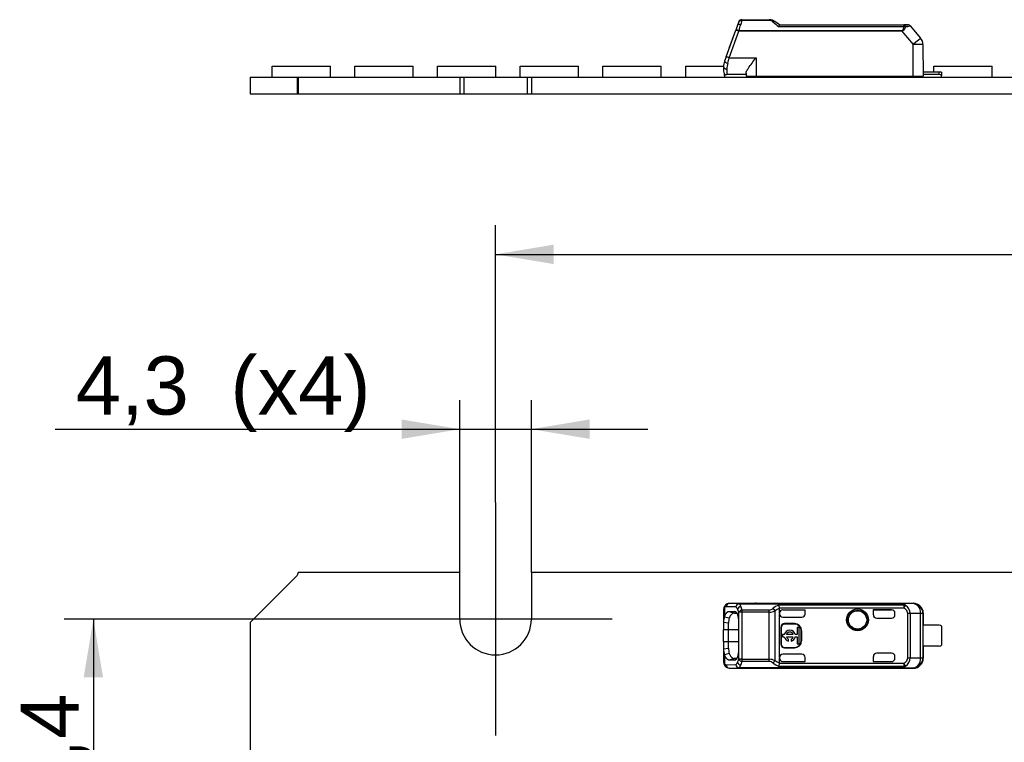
# Model space of a CAD drawing. Header units: millimetres. Extents: x 7 to 819, y 15 to 587.
# Tile 4 of 28: x 125 to 184, y 306 to 349. Entities that reach past the tile are written whole.
import ezdxf
from ezdxf.enums import TextEntityAlignment as Align
from ezdxf.lldxf.tags import DXFTag

# ---------------------------------------------------------------- set-up
doc = ezdxf.new("R2010")
doc.units = ezdxf.units.MM
doc.layers.add('Default', color=7, linetype='Continuous')
doc.layers.add('LINLED_280X24MM_', color=7, linetype='Continuous')
doc.styles.add('SEACAD_Arial', font='arial.ttf')
tags = doc.linetypes.add('CENTER2', pattern=[28.575, 19.05, -3.175, 3.175, -3.175]).pattern_tags.tags
tags[10:11] = [DXFTag(74, 4), DXFTag(75, 0), DXFTag(340, '0'), DXFTag(46, 0.0), DXFTag(50, 0.0), DXFTag(44, 0.0), DXFTag(45, 0.0)]
tags[8:9] = [DXFTag(74, 4), DXFTag(75, 0), DXFTag(340, '0'), DXFTag(46, 0.0), DXFTag(50, 0.0), DXFTag(44, 0.0), DXFTag(45, 0.0)]
tags[6:7] = [DXFTag(74, 4), DXFTag(75, 0), DXFTag(340, '0'), DXFTag(46, 0.0), DXFTag(50, 0.0), DXFTag(44, 0.0), DXFTag(45, 0.0)]
tags[4:5] = [DXFTag(74, 4), DXFTag(75, 0), DXFTag(340, '0'), DXFTag(46, 0.0), DXFTag(50, 0.0), DXFTag(44, 0.0), DXFTag(45, 0.0)]
doc.dimstyles.new('ISO', dxfattribs={"dimtxt": 3.5, "dimasz": 3.5, "dimexe": 1.75, "dimexo": 0, "dimgap": 0.875, "dimtad": 1, "dimtxsty": 'SEACAD_Arial', "dimblk1": '_SE_FILLED', "dimblk2": '_SE_FILLED', "dimsah": 1, "dimcen": 1.75, "dimadec": 0, "dimazin": 0, "dimtfac": 0.5, "dimtdec": 3, "dimtmove": 0, "dimatfit": 3, "dimfxl": 1, "dimarcsym": 0})

# ---------------------------------------------------------------- blocks, each defined once
blk = doc.blocks.new('SEANNOT_GROUP11')
at = {"layer": 'Default', "color": 7, "linetype": 'CENTER2'}
for p, q in [((153.519, 320.03), (153.519, 306.03)), ((160.519, 313.03), (146.519, 313.03))]:
    blk.add_line(p, q, dxfattribs=at)
blk = doc.blocks.new('SE')
at = {"layer": 'LINLED_280X24MM_', "color": 7, "linetype": 'Continuous'}
for p, q in [((141.593, 315.653), (138.769, 312.83)), ((151.369, 315.83), (141.666, 315.83)), ((151.369, 313.03), (151.369, 315.83)), ((276.369, 315.83), (155.669, 315.83)), ((155.669, 315.83), (155.669, 313.03)), ((167.28, 313.729), (167.28, 313.176)), ((167.955, 313.756), (167.374, 313.77)), ((168.143, 313.956), (167.562, 313.97)), ((169.169, 313.97), (167.562, 313.97)), ((168.143, 313.956), (168.143, 313.951)), ((168.143, 313.956), (177.932, 313.956)), ((168.143, 313.951), (177.932, 313.951)), ((169.169, 313.98), (169.169, 313.97)), ((169.169, 313.98), (178.616, 313.98)), ((178.06, 313.865), (170.526, 313.865)), ((178.06, 313.686), (170.585, 313.686)), ((170.586, 313.385), (170.586, 313.667)), ((170.786, 313.585), (172.119, 313.585)), ((170.786, 313.585), (170.786, 313.585)), ((170.786, 313.585), (172.117, 313.585)), ((172.117, 313.335), (172.117, 313.585)), ((172.119, 313.585), (172.117, 313.585)), ((172.119, 313.34), (172.119, 313.585)), ((176.219, 313.585), (176.219, 313.28)), ((177.319, 313.585), (176.219, 313.585)), ((176.219, 313.585), (176.222, 313.585)), ((176.222, 313.28), (176.222, 313.585)), ((176.222, 313.585), (177.319, 313.585)), ((177.319, 313.585), (177.319, 313.585)), ((178.604, 313.963), (177.932, 313.956)), ((177.932, 313.951), (177.932, 313.956)), ((178.06, 313.865), (178.06, 313.686)), ((178.06, 313.686), (178.145, 313.851)), ((178.605, 313.963), (178.616, 313.98)), ((167.219, 313.574), (167.219, 312.826)), ((167.28, 313.174), (167.562, 313.101)), ((167.564, 313.495), (167.893, 313.492)), ((167.565, 313.495), (167.848, 313.393)), ((167.848, 313.393), (168.014, 313.391)), ((167.961, 313.468), (167.893, 313.492)), ((168.136, 310.614), (168.136, 313.445)), ((168.324, 313.445), (168.136, 313.445)), ((169.963, 313.571), (168.324, 313.571)), ((168.324, 313.571), (168.324, 313.445)), ((169.963, 313.445), (168.324, 313.445)), ((168.324, 313.445), (168.324, 310.614)), ((169.963, 313.445), (169.963, 313.571)), ((169.963, 310.614), (169.963, 313.445)), ((170.303, 313.523), (170.303, 310.537)), ((170.586, 313.385), (170.586, 313.34)), ((170.586, 310.72), (170.586, 313.34)), ((170.786, 313.14), (171.919, 313.14)), ((172.117, 313.335), (172.119, 313.34)), ((176.219, 313.28), (176.222, 313.28)), ((176.42, 313.08), (177.319, 313.08)), ((177.519, 313.28), (177.519, 313.385)), ((178.287, 310.703), (178.287, 313.357)), ((178.44, 313.357), (178.287, 313.357)), ((179.063, 313.363), (178.44, 313.357)), ((178.44, 313.357), (178.44, 310.703)), ((179.203, 313.363), (179.063, 313.363)), ((179.063, 310.696), (179.063, 313.363)), ((179.219, 313.38), (179.203, 313.363)), ((179.203, 313.363), (179.203, 310.696)), ((179.219, 313.38), (179.219, 312.655)), ((138.769, 312.83), (138.769, 294.83)), ((167.219, 312.827), (167.219, 312.38)), ((167.519, 312.786), (167.22, 312.827)), ((167.519, 312.38), (167.519, 312.786)), ((168.116, 312.88), (168.116, 311.179)), ((170.686, 312.53), (170.66, 312.53)), ((170.66, 312.53), (170.66, 311.53)), ((170.686, 312.53), (170.686, 311.53)), ((170.886, 312.756), (170.886, 312.73)), ((171.486, 312.756), (170.886, 312.756)), ((171.486, 312.73), (170.886, 312.73)), ((171.486, 312.73), (171.486, 312.756)), ((171.767, 312.524), (171.634, 312.524)), ((171.634, 312.524), (171.634, 312.096)), ((171.767, 311.536), (171.767, 312.524)), ((179.217, 311.405), (179.217, 312.655)), ((180.169, 312.655), (179.217, 312.655)), ((180.319, 312.605), (180.319, 311.455)), ((167.519, 312.38), (167.219, 312.38)), ((167.219, 311.68), (167.219, 312.38)), ((168.116, 312.38), (167.519, 312.38)), ((167.519, 311.68), (167.519, 312.38)), ((170.871, 312.096), (170.767, 312.096)), ((170.767, 312.096), (170.767, 311.963)), ((170.767, 311.963), (170.871, 311.963)), ((171.408, 312.096), (170.995, 312.096)), ((170.995, 311.963), (171.408, 311.963)), ((171.119, 311.703), (171.119, 311.829)), ((171.284, 311.829), (171.284, 311.703)), ((171.634, 312.096), (171.532, 312.096)), ((171.532, 311.963), (171.634, 311.963)), ((171.634, 311.963), (171.634, 311.536)), ((171.913, 312.33), (171.886, 312.33)), ((171.886, 311.73), (171.886, 312.33)), ((171.913, 311.73), (171.913, 312.33)), ((167.219, 311.68), (167.519, 311.68)), ((167.219, 311.68), (167.219, 311.233)), ((167.219, 311.233), (167.219, 310.485)), ((167.22, 311.233), (167.519, 311.274)), ((167.519, 311.68), (168.116, 311.68)), ((167.519, 311.274), (167.519, 311.68)), ((170.66, 311.53), (170.686, 311.53)), ((170.886, 311.33), (170.886, 311.303)), ((170.886, 311.33), (171.486, 311.33)), ((170.886, 311.303), (171.486, 311.303)), ((171.486, 311.303), (171.486, 311.33)), ((171.634, 311.536), (171.767, 311.536)), ((171.886, 311.73), (171.913, 311.73)), ((180.169, 311.405), (179.217, 311.405)), ((179.219, 311.405), (179.219, 310.68)), ((167.562, 310.959), (167.279, 310.886)), ((167.28, 310.884), (167.28, 310.33)), ((167.848, 310.667), (167.565, 310.564)), ((168.015, 310.668), (167.848, 310.667)), ((170.586, 310.72), (170.586, 310.674)), ((170.586, 310.392), (170.586, 310.674)), ((171.919, 310.92), (170.786, 310.92)), ((172.117, 310.475), (172.117, 310.728)), ((172.119, 310.719), (172.117, 310.728)), ((172.119, 310.474), (172.119, 310.719)), ((176.222, 310.78), (176.219, 310.78)), ((176.219, 310.78), (176.219, 310.474)), ((176.222, 310.475), (176.222, 310.78)), ((177.319, 310.98), (176.42, 310.98)), ((177.519, 310.674), (177.519, 310.78)), ((178.287, 310.703), (178.44, 310.703)), ((178.44, 310.703), (179.063, 310.696)), ((179.063, 310.696), (179.203, 310.696)), ((179.203, 310.696), (179.219, 310.68)), ((167.374, 310.289), (167.955, 310.303)), ((167.562, 310.089), (168.143, 310.103)), ((167.562, 310.089), (169.169, 310.089)), ((167.893, 310.567), (167.565, 310.564)), ((167.893, 310.567), (167.947, 310.587)), ((168.324, 310.614), (168.136, 310.614)), ((168.143, 310.109), (168.143, 310.103)), ((168.143, 310.109), (177.932, 310.109)), ((177.932, 310.103), (168.143, 310.103)), ((168.324, 310.614), (169.963, 310.614)), ((168.324, 310.614), (168.324, 310.488)), ((169.963, 310.488), (168.324, 310.488)), ((169.169, 310.089), (169.169, 310.08)), ((169.169, 310.08), (178.616, 310.08)), ((170.527, 310.194), (178.06, 310.194)), ((170.586, 310.392), (170.585, 310.373)), ((170.585, 310.373), (178.06, 310.373)), ((170.786, 310.475), (172.117, 310.475)), ((170.786, 310.475), (170.786, 310.474)), ((170.786, 310.474), (172.119, 310.474)), ((172.119, 310.474), (172.117, 310.475)), ((176.219, 310.474), (176.222, 310.475)), ((176.219, 310.474), (177.319, 310.474)), ((176.222, 310.475), (177.319, 310.475)), ((177.319, 310.474), (177.319, 310.475)), ((177.932, 310.103), (177.932, 310.109)), ((177.932, 310.103), (178.604, 310.096)), ((178.06, 310.373), (178.06, 310.194)), ((178.145, 310.208), (178.06, 310.373)), ((178.616, 310.08), (178.605, 310.096))]:
    blk.add_line(p, q, dxfattribs=at)
for radius in [0.657, 0.586, 0.552, 0.55]:
    blk.add_circle((175.269, 312.98), radius, dxfattribs=at)
for centre, radius, start, end in [((141.416, 315.83), 0.25, 315, 360), ((167.445, 313.753), 0.167, 132.13139, 188.16087), ((167.564, 313.637), 0.333, 89.16727, 133.98325), ((167.569, 313.775), 0.195, 92.0033, 181.51183), ((168.162, 313.745), 0.207, 95.14805, 176.89204), ((167.751, 313.476), 0.346, 26.17125, 53.85882), ((168.309, 313.541), 0.262, 102.95331, 160.27941), ((167.237, 313.192), 0.934, 15.76223, 27.93192), ((167.87, 313.648), 0.408, 21.24148, 47.86101), ((167.068, 313.284), 1.288, 12.85987, 23.40718), ((169.943, 313.938), 0.368, 273.1487, 312.17974), ((171.016, 312.658), 1.303, 112.115, 129.33242), ((171.072, 312.369), 1.386, 110.51311, 123.67494), ((170.115, 313.63), 0.473, 6.78592, 29.79899), ((178.069, 313.652), 0.213, 68.96315, 92.44927), ((177.857, 313.344), 0.583, 1.24518, 60.41511), ((178.603, 313.363), 0.6, 0.00436, 89.8384), ((153.519, 313.03), 2.15, 180, 0), ((167.95, 312.88), 0.733, 156.21905, 184.19615), ((168.633, 312.797), 1.114, 164.12524, 180.58266), ((168.353, 313.323), 0.249, 96.82978, 150.72481), ((169.953, 314.274), 0.829, 270.69368, 294.97104), ((177.319, 313.28), 0.2, 270, 0), ((170.886, 312.53), 0.226, 90, 180), ((170.886, 312.53), 0.2, 90, 180), ((171.486, 312.33), 0.426, 0, 90), ((171.486, 312.33), 0.4, 0, 90), ((180.169, 312.405), 0.25, 53.1301, 90), ((171.201, 312.03), 0.337, 11.32726, 168.67274), ((171.201, 312.03), 0.337, 191.32726, 255.79581), ((171.201, 312.03), 0.217, 17.78466, 162.21534), ((171.201, 312.03), 0.217, 197.78466, 247.56802), ((171.201, 312.03), 0.337, 284.20419, 348.67274), ((171.201, 312.03), 0.217, 292.43198, 342.21534), ((167.949, 311.179), 0.731, 175.77317, 203.78079), ((168.496, 311.245), 0.978, 178.26847, 197.0288), ((170.886, 311.53), 0.226, 180, 270), ((170.886, 311.53), 0.2, 180, 270), ((171.486, 311.73), 0.4, 270, 0), ((171.486, 311.73), 0.426, 270, 0), ((180.169, 311.655), 0.25, 270, 306.8699), ((177.319, 310.78), 0.2, 0, 90), ((177.859, 310.714), 0.581, 299.46932, 358.87181), ((178.603, 310.696), 0.6, 270.167, 359.99564), ((167.564, 310.423), 0.333, 226.04361, 270.82722), ((167.569, 310.284), 0.195, 178.48003, 268.00094), ((167.751, 310.583), 0.346, 306.12971, 333.83769), ((168.162, 310.315), 0.207, 183.11467, 264.83661), ((167.237, 310.868), 0.934, 332.08167, 344.248), ((168.309, 310.519), 0.262, 199.73277, 257.04525), ((168.353, 310.736), 0.249, 209.26442, 263.18168), ((167.869, 310.411), 0.409, 312.16044, 338.76026), ((167.064, 310.776), 1.292, 336.61297, 347.13043), ((88.506, 310.575), 81.457, 359.93915, 0.02756), ((169.952, 309.779), 0.835, 65.11375, 89.21962), ((169.945, 310.125), 0.364, 47.61196, 87.05905), ((169.928, 310.718), 0.416, 308.94014, 334.24073), ((171.004, 311.384), 1.282, 230.58348, 248.14167), ((171.088, 311.722), 1.421, 236.48938, 249.32012), ((169.754, 310.544), 0.848, 335.66442, 348.41958), ((178.069, 310.408), 0.213, 267.55047, 291.03534)]:
    blk.add_arc(centre, radius, start, end, dxfattribs=at)
for centre, major_axis, ratio, start_param, end_param in [((167.419, 313.574), (-0.2, 0), 0.754543, 6.092026, 6.283031), ((167.371, 312.87), (0, -0.9), 0.34204, 3.132977, 3.443088), ((168.143, 313.756), (-0.005, -0.2), 0.939661, 3.16702, 4.734915), ((169.169, 313.38), (0, -0.6), 0.999962, 3.141593, 3.321417), ((170.786, 313.385), (0, -0.2), 0.999994, 3.140535, 4.712389), ((170.786, 313.385), (0, -0.2), 0.999994, 3.140004, 4.712389), ((177.319, 313.385), (0, -0.2), 0.999994, 1.570796, 3.141593), ((177.319, 313.385), (0, -0.2), 0.999994, 1.570796, 3.141593), ((178.603, 313.363), (0.006, -0.6), 0.766027, 1.56283, 3.125796), ((178.619, 313.38), (-0.424, -0.424), 0.999924, 2.356233, 3.933355), ((170.786, 313.34), (0, -0.2), 0.999848, 4.712389, 6.283185), ((171.919, 313.34), (-0.141, -0.141), 0.999695, 0.785246, 2.356347), ((171.917, 313.337), (-0.141, -0.141), 0.999695, 1.570796, 2.343651), ((176.42, 313.28), (0.2, 0), 0.999848, 3.141593, 4.712389), ((176.422, 313.28), (0.2, 0), 0.999848, 3.141593, 4.712389), ((170.786, 310.72), (0, 0.2), 0.999848, 0, 1.570796), ((170.786, 310.675), (0, 0.2), 0.999994, 1.570796, 3.141593), ((170.786, 310.674), (0, 0.2), 0.999994, 1.570796, 3.141593), ((171.919, 310.72), (-0.141, 0.141), 0.999695, 3.926839, 5.497939), ((171.917, 310.722), (-0.141, 0.141), 0.999695, 3.9588, 4.712389), ((176.42, 310.78), (0.2, 0), 0.999848, 1.570796, 3.141593), ((176.422, 310.78), (0.2, 0), 0.999848, 1.570796, 3.141593), ((177.319, 310.675), (0, 0.2), 0.999994, 3.141593, 4.712389), ((177.319, 310.674), (0, 0.2), 0.999994, 3.141593, 4.712389), ((178.603, 310.696), (-0.006, -0.6), 0.766027, 0.015856, 1.578763), ((178.619, 310.68), (-0.424, 0.424), 0.999924, 2.349833, 3.926953), ((167.419, 310.486), (0.2, 0), 0.754543, 3.141566, 3.269979), ((167.468, 310.33), (0.134, 0.148), 0.8975, 2.254603, 3.141227), ((167.372, 311.191), (0.001, 0.902), 0.342128, 2.840741, 3.150375), ((168.143, 310.303), (0.005, -0.2), 0.939661, 4.689876, 6.257716), ((169.169, 310.68), (0, -0.6), 0.999962, 6.103357, 6.283185)]:
    blk.add_ellipse(centre, major_axis=major_axis, ratio=ratio, start_param=start_param, end_param=end_param, dxfattribs=at)
for points, degree, knots in [([(167.28, 313.729), (167.272, 313.723), (167.255, 313.709), (167.239, 313.682), (167.227, 313.651), (167.221, 313.616), (167.22, 313.588), (167.219, 313.574)], 3, [0, 0, 0, 0, 0.20636, 0.408491, 0.607418, 0.804218, 1, 1, 1, 1]), ([(167.335, 313.879), (167.316, 313.86), (167.283, 313.825), (167.246, 313.753), (167.234, 313.702), (167.23, 313.671)], 3, [0, 0, 0, 0, 0.222364, 0.4647431, 0.7741621, 0.7741621, 0.7741621, 0.7741621]), ([(177.932, 313.956), (177.946, 313.956), (177.974, 313.955), (178.012, 313.95), (178.044, 313.942), (178.08, 313.928), (178.116, 313.901), (178.134, 313.87), (178.145, 313.851)], 3, [0, 0, 0, 0, 0.120723, 0.235221, 0.34634, 0.457185, 0.682198, 1, 1, 1, 1]), ([(178.06, 313.865), (178.058, 313.877), (178.054, 313.898), (178.038, 313.922), (178.012, 313.937), (177.977, 313.947), (177.947, 313.95), (177.932, 313.951)], 3, [0, 0, 0, 0, 0.272042, 0.497908, 0.684926, 0.845835, 1, 1, 1, 1]), ([(167.847, 313.392), (167.847, 313.393), (167.82, 313.393), (167.766, 313.38), (167.692, 313.32), (167.623, 313.229), (167.582, 313.144), (167.562, 313.102)], 3, [0, 0, 0, 0, 0.000046, 0.262507, 0.516593, 0.762391, 1, 1, 1, 1]), ([(167.893, 313.493), (167.986, 313.485), (168.051, 313.31), (168.115, 313.135), (168.116, 312.88)], 2, [0, 0, 0, 0.5, 0.5, 1, 1, 1]), ([(167.565, 310.565), (167.486, 310.564), (167.41, 310.649), (167.335, 310.731), (167.28, 310.884)], 2, [0, 0, 0, 0.5, 0.5, 1, 1, 1]), ([(167.562, 310.958), (167.572, 310.936), (167.593, 310.892), (167.627, 310.833), (167.664, 310.778), (167.705, 310.732), (167.749, 310.696), (167.797, 310.671), (167.83, 310.668), (167.847, 310.667)], 3, [0, 0, 0, 0, 0.117572, 0.243562, 0.37798, 0.520832, 0.672119, 0.831843, 1, 1, 1, 1]), ([(168.116, 311.179), (168.113, 310.927), (168.051, 310.75), (167.987, 310.571), (167.893, 310.567)], 2, [0, 0, 0, 0.5, 0.5, 1, 1, 1]), ([(167.219, 310.485), (167.22, 310.468), (167.221, 310.434), (167.232, 310.392), (167.25, 310.356), (167.27, 310.339), (167.28, 310.33)], 3, [0, 0, 0, 0, 0.244652, 0.491458, 0.742562, 1, 1, 1, 1]), ([(167.23, 310.388), (167.234, 310.357), (167.246, 310.305), (167.28, 310.24), (167.307, 310.21), (167.318, 310.197)], 3, [0.2425454, 0.2425454, 0.2425454, 0.2425454, 0.5367614, 0.7793439, 0.9318102, 0.9318102, 0.9318102, 0.9318102]), ([(178.145, 310.208), (178.138, 310.195), (178.124, 310.171), (178.098, 310.145), (178.066, 310.124), (178.013, 310.107), (177.959, 310.105), (177.932, 310.103)], 3, [0, 0, 0, 0, 0.225106, 0.406821, 0.546306, 0.765172, 1, 1, 1, 1]), ([(177.932, 310.109), (177.942, 310.109), (177.964, 310.111), (177.992, 310.116), (178.015, 310.124), (178.033, 310.135), (178.046, 310.15), (178.056, 310.169), (178.058, 310.186), (178.06, 310.194)], 3, [0, 0, 0, 0, 0.110474, 0.221192, 0.340028, 0.473427, 0.625996, 0.800833, 1, 1, 1, 1])]:
    blk.add_open_spline(points, degree=degree, knots=knots, dxfattribs=at)
blk.add_rational_spline([(170.19, 313.666), (170.236, 313.632), (170.277, 313.58), (170.303, 313.523)], [1.03323215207, 0.973772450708, 0.994102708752, 1.0942229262], degree=3, dxfattribs=at)
for points, degree in [([(170.585, 313.686), (170.585, 313.684), (170.586, 313.68), (170.586, 313.674), (170.586, 313.67), (170.586, 313.667)], 3), ([(178.287, 313.357), (178.286, 313.4), (178.268, 313.483), (178.189, 313.6), (178.108, 313.66), (178.06, 313.686)], 3), ([(167.28, 313.176), (167.397, 313.495), (167.564, 313.495)], 2), ([(178.06, 310.373), (178.108, 310.4), (178.189, 310.46), (178.268, 310.577), (178.286, 310.659), (178.287, 310.703)], 3)]:
    blk.add_open_spline(points, degree=degree, dxfattribs=at)
blk = doc.blocks.new('SE3')
at = {"layer": 'LINLED_280X24MM_', "color": 7, "linetype": 'Continuous'}
for p, q in [((168.062, 348.693), (167.955, 348.4)), ((168.136, 348.896), (168.062, 348.693)), ((168.324, 348.983), (168.25, 348.736)), ((168.324, 349.027), (169.963, 349.027)), ((168.324, 349.027), (168.324, 348.983)), ((169.963, 348.983), (168.324, 348.983)), ((169.963, 348.983), (169.963, 349.027)), ((170.586, 348.727), (170.303, 348.922)), ((170.527, 348.616), (178.06, 348.616)), ((170.585, 348.727), (178.06, 348.727)), ((178.06, 348.727), (178.287, 348.727)), ((178.06, 348.727), (178.06, 348.616)), ((178.283, 348.727), (178.063, 348.727)), ((178.44, 348.656), (179.063, 347.914)), ((167.374, 346.803), (167.955, 348.4)), ((167.562, 346.736), (168.143, 348.334)), ((167.564, 347.326), (167.893, 348.229)), ((168.143, 348.377), (168.143, 348.334)), ((168.143, 348.377), (177.932, 348.377)), ((177.932, 348.334), (168.143, 348.334)), ((177.932, 348.334), (177.932, 348.377)), ((177.932, 348.334), (178.604, 347.533)), ((178.616, 345.627), (178.605, 347.534)), ((179.203, 347.534), (179.219, 345.627)), ((167.374, 346.803), (167.28, 346.544)), ((167.562, 346.736), (169.169, 346.736)), ((169.169, 346.735), (169.169, 345.627)), ((140.094, 346.227), (143.594, 346.227)), ((140.094, 345.577), (140.094, 346.227)), ((143.594, 345.577), (143.594, 346.227)), ((145.064, 346.227), (148.564, 346.227)), ((145.064, 345.577), (145.064, 346.227)), ((148.564, 345.577), (148.564, 346.227)), ((150.034, 346.227), (153.534, 346.227)), ((150.034, 345.577), (150.034, 346.227)), ((153.534, 345.577), (153.534, 346.227)), ((155.004, 346.227), (158.504, 346.227)), ((155.004, 345.577), (155.004, 346.227)), ((158.504, 345.577), (158.504, 346.227)), ((159.974, 346.227), (163.474, 346.227)), ((159.974, 345.577), (159.974, 346.227)), ((163.474, 345.577), (163.474, 346.227)), ((164.944, 346.227), (167.22, 346.227)), ((164.944, 345.577), (164.944, 346.227)), ((167.219, 346.202), (167.219, 345.927)), ((179.854, 346.227), (183.354, 346.227)), ((179.854, 345.877), (179.854, 346.227)), ((183.354, 345.577), (183.354, 346.227)), ((138.769, 345.577), (138.769, 344.577)), ((138.769, 345.577), (141.593, 345.577)), ((141.593, 345.577), (141.593, 344.577)), ((141.593, 345.577), (141.666, 345.577)), ((141.666, 345.577), (141.666, 344.577)), ((141.666, 345.577), (151.369, 345.577)), ((151.369, 345.577), (151.369, 344.577)), ((151.369, 345.577), (151.619, 345.577)), ((151.619, 345.577), (151.619, 344.577)), ((151.619, 345.577), (155.419, 345.577)), ((155.419, 345.577), (155.419, 344.577)), ((155.419, 345.577), (155.669, 345.577)), ((155.669, 345.577), (155.669, 344.577)), ((155.669, 345.577), (401.369, 345.577)), ((167.269, 345.677), (167.269, 345.795)), ((167.269, 345.677), (167.269, 345.577)), ((167.419, 346.071), (167.419, 345.727)), ((168.569, 345.727), (167.419, 345.727)), ((168.569, 345.814), (168.569, 345.627)), ((168.569, 345.627), (169.169, 345.627)), ((168.969, 345.577), (168.969, 345.627)), ((169.169, 345.627), (178.616, 345.627)), ((169.619, 345.577), (169.569, 345.627)), ((169.699, 345.627), (169.699, 345.577)), ((170.523, 345.627), (170.528, 345.614)), ((173.414, 345.577), (173.414, 345.627)), ((174.884, 345.577), (174.884, 345.627)), ((178.269, 345.627), (178.269, 345.577)), ((178.616, 345.627), (179.219, 345.627)), ((180.169, 345.877), (179.217, 345.877)), ((180.169, 345.727), (179.219, 345.727)), ((180.169, 345.727), (180.169, 345.877)), ((180.319, 345.877), (180.169, 345.877)), ((180.319, 345.877), (180.319, 345.677)), ((180.319, 345.577), (180.319, 345.677)), ((138.769, 344.577), (141.593, 344.577)), ((141.593, 344.577), (141.666, 344.577)), ((141.666, 344.577), (151.369, 344.577)), ((151.369, 344.577), (151.619, 344.577)), ((151.619, 344.577), (155.419, 344.577)), ((155.419, 344.577), (155.669, 344.577)), ((155.669, 344.577), (401.369, 344.577))]:
    blk.add_line(p, q, dxfattribs=at)
for centre, radius, start, end in [((168.324, 348.827), 0.2, 90, 159.92815), ((58.366, 381.231), 114.588, 343.33885, 343.52574), ((169.964, 348.428), 0.599, 71.04492, 90.03494), ((169.959, 348.63), 0.353, 49.12388, 89.29242), ((169.98, 348.469), 0.555, 55.37796, 71.3317), ((184.094, 365.231), 21.451, 229.59573, 230.76636), ((178.026, 348.186), 0.431, 73.93431, 85.52994), ((177.15, 354.736), 6.216, 279.21123, 281.92497), ((178.287, 348.527), 0.2, 40.00015, 90.00001), ((178.282, 348.531), 0.196, 39.33532, 82.53976), ((177.15, 354.736), 6.216, 281.92497, 281.9788), ((178.603, 347.529), 0.6, 0.5, 40), ((165.406, 340.953), 6.172, 69.55072, 71.40328), ((145.011, 353.135), 23.441, 343.33585, 344.15791), ((168.219, 346.202), 1, 160.01368, 179.98397), ((168.38, 346.163), 1.161, 161.34057, 178.37949), ((168.663, 346.07), 1.243, 163.97974, 179.95419), ((167.419, 345.927), 0.2, 180, 269.9999), ((167.419, 345.477), 0.25, 90, 126.8699), ((170.319, 346.177), 0.6, 270, 290.29638), ((170.319, 346.177), 0.6, 290.29647, 293.55646), ((178.269, 346.177), 0.6, 246.44354, 270), ((180.169, 345.477), 0.25, 53.1301, 90)]:
    blk.add_arc(centre, radius, start, end, dxfattribs=at)
for centre, major_axis, ratio, start_param, end_param in [((178.06, 348.527), (0, -0.2), 0.460757, 1.946347, 3.141593), ((168.143, 348.332), (0.188, -0.068), 0.0082, 1.573739, 3.141593), ((178.603, 347.529), (-0.46, -0.386), 0.006685, 3.141593, 4.704499), ((178.603, 347.529), (0.6, 0.005), 0.008726, 0, 1.567882), ((167.419, 346.202), (0.2, 0), 0.65625, 3.141566, 4.71239), ((167.468, 346.476), (-0.188, 0.068), 0.296455, 0.000052, 1.678492)]:
    blk.add_ellipse(centre, major_axis=major_axis, ratio=ratio, start_param=start_param, end_param=end_param, dxfattribs=at)
for points in [[(168.25, 348.736), (168.168, 348.753), (168.077, 348.734), (168.062, 348.693)], [(170.303, 348.922), (170.28, 348.938), (170.233, 348.926), (170.19, 348.897)], [(170.585, 348.727), (170.565, 348.727), (170.546, 348.682), (170.527, 348.616)], [(178.31, 348.724), (178.311, 348.725), (178.307, 348.726), (178.3, 348.727)]]:
    blk.add_open_spline(points, degree=3, dxfattribs=at)
for points, knots in [([(168.136, 348.896), (168.147, 348.927), (168.172, 348.952), (168.239, 348.984), (168.281, 348.989), (168.324, 348.983)], [0, 0, 0, 0, 0.5, 0.5, 1, 1, 1, 1]), ([(177.932, 348.377), (177.942, 348.381), (177.964, 348.388), (177.992, 348.408), (178.015, 348.437), (178.033, 348.472), (178.046, 348.515), (178.056, 348.564), (178.058, 348.598), (178.06, 348.616)], [0, 0, 0, 0, 0.110474, 0.221192, 0.340028, 0.473427, 0.625996, 0.800833, 1, 1, 1, 1]), ([(178.145, 348.601), (178.127, 348.54), (178.102, 348.456), (178.013, 348.366), (177.959, 348.345), (177.932, 348.334)], [0, 0, 0, 0, 0.545028, 0.76451, 1, 1, 1, 1]), ([(168.143, 348.377), (168.096, 348.391), (168.049, 348.402), (167.98, 348.411), (167.958, 348.409), (167.955, 348.4)], [0, 0, 0, 0, 0.5, 0.5, 1, 1, 1, 1]), ([(168.569, 345.814), (168.569, 345.845), (168.582, 345.885), (168.603, 345.93), (168.629, 345.986), (168.668, 346.051), (168.712, 346.119), (168.775, 346.214), (168.851, 346.318), (168.93, 346.423), (169.005, 346.524), (169.086, 346.628), (169.166, 346.731), (169.167, 346.732), (169.168, 346.733), (169.169, 346.735)], [0, 0, 0, 0, 0.173899, 0.173899, 0.173899, 0.392977, 0.392977, 0.392977, 0.700946, 0.700946, 0.700946, 0.996346, 0.996346, 0.996346, 1, 1, 1, 1])]:
    blk.add_open_spline(points, degree=3, knots=knots, dxfattribs=at)
blk.add_rational_spline([(170.293, 348.927), (170.297, 348.925), (170.3, 348.924), (170.303, 348.922)], [1.05999781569, 1.07012431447, 1.08153268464, 1.0942229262], degree=3, dxfattribs=at)
blk = doc.blocks.new('DMBLK16')
at = {"layer": 'Default', "linetype": 'Continuous'}
for points in [[(157.019, 335.518), (153.519, 334.934), (157.019, 334.351)], [(275.019, 335.518), (275.019, 334.351), (278.519, 334.934)]]:
    blk.add_hatch(color=7, dxfattribs=at).paths.add_polyline_path(points)
at = {"layer": 'Default', "color": 7, "linetype": 'Continuous'}
for p, q in [((153.519, 320.03), (153.519, 336.684)), ((278.519, 320.03), (278.519, 336.684)), ((153.519, 334.934), (278.519, 334.934))]:
    blk.add_line(p, q, dxfattribs=at)
at = {"layer": 'Default', "color": 7, "linetype": 'Continuous', "style": 'SEACAD_Arial'}
blk.add_text('125', height=3.5, dxfattribs=at).set_placement((211.911, 339.309), align=Align.TOP_LEFT)
blk = doc.blocks.new('_SE_FILLED')
at = {"color": 0}
blk.add_line((0, 0), (-1, 0), dxfattribs=at)
blk.add_solid([(0, 0), (-1, -0.1665), (-1, 0.1665), (0, 0)], dxfattribs=at)
blk = doc.blocks.new('DMBLK19')
at = {"layer": 'Default', "linetype": 'Continuous'}
for points in [[(128.768, 309.53), (129.935, 309.53), (129.352, 313.03)], [(128.768, 298.13), (129.352, 294.63), (129.935, 298.13)]]:
    blk.add_hatch(color=7, dxfattribs=at).paths.add_polyline_path(points)
at = {"layer": 'Default', "color": 7, "linetype": 'Continuous'}
for p, q in [((146.519, 313.03), (127.602, 313.03)), ((129.352, 313.03), (129.352, 294.63)), ((209.019, 294.63), (127.602, 294.63))]:
    blk.add_line(p, q, dxfattribs=at)
at = {"layer": 'Default', "color": 7, "linetype": 'Continuous', "style": 'SEACAD_Arial'}
blk.add_text('18,4', height=3.5, rotation=90, dxfattribs=at).set_placement((124.977, 299.036), align=Align.TOP_LEFT)
blk = doc.blocks.new('DMBLK26')
at = {"layer": 'Default', "linetype": 'Continuous'}
for points in [[(147.869, 325.018), (147.869, 323.851), (151.369, 324.434)], [(159.169, 325.018), (155.669, 324.434), (159.169, 323.851)]]:
    blk.add_hatch(color=7, dxfattribs=at).paths.add_polyline_path(points)
at = {"layer": 'Default', "color": 7, "linetype": 'Continuous'}
for p, q in [((151.369, 315.83), (151.369, 326.184)), ((155.669, 315.83), (155.669, 326.184)), ((127.065, 324.434), (162.669, 324.434))]:
    blk.add_line(p, q, dxfattribs=at)
at = {"layer": 'Default', "color": 7, "linetype": 'Continuous', "style": 'SEACAD_Arial'}
for s, p in [('(x4)', (137.587, 328.809)), ('4,3', (128.29, 328.809))]:
    blk.add_text(s, height=3.5, dxfattribs=at).set_placement(p, align=Align.TOP_LEFT)

msp = doc.modelspace()

# ---------------------------------------------------------------- block references
at = {"layer": 'Default'}
for name in ['SE3', 'SEANNOT_GROUP11', 'SE']:
    msp.add_blockref(name, (0, 0), dxfattribs=at)

# ---------------------------------------------------------------- dimensions: what is measured, and where the dimension line sits
at = {"layer": 'Default', "color": 7, "linetype": 'Continuous'}
for base, p1, p2, angle, text, picture, middle, dimtype in [((153.5195, 334.9343), (153.5195, 313.0297), (278.5195, 313.0297), 0, '\\A1;<>', 'DMBLK16', (216.0195, 334.9343), 161), ((151.3695, 324.4343), (151.3695, 315.8297), (155.6695, 315.8297), 0, '\\A1;<> (x4)', 'DMBLK26', (147.1058, 324.4343), 161), ((129.3517, 294.6297), (153.5195, 313.0297), (216.0195, 294.6297), 90, '\\A1;<>', 'DMBLK19', (129.3517, 303.8297), 160)]:
    dim = msp.add_linear_dim(base=base, p1=p1, p2=p2, angle=angle, text=text, dimstyle='ISO', dxfattribs=at)
    dim.commit()
    dim.dimension.update_dxf_attribs({"geometry": picture, "text_midpoint": middle, "dimtype": dimtype})

doc.saveas('drawing.dxf')
